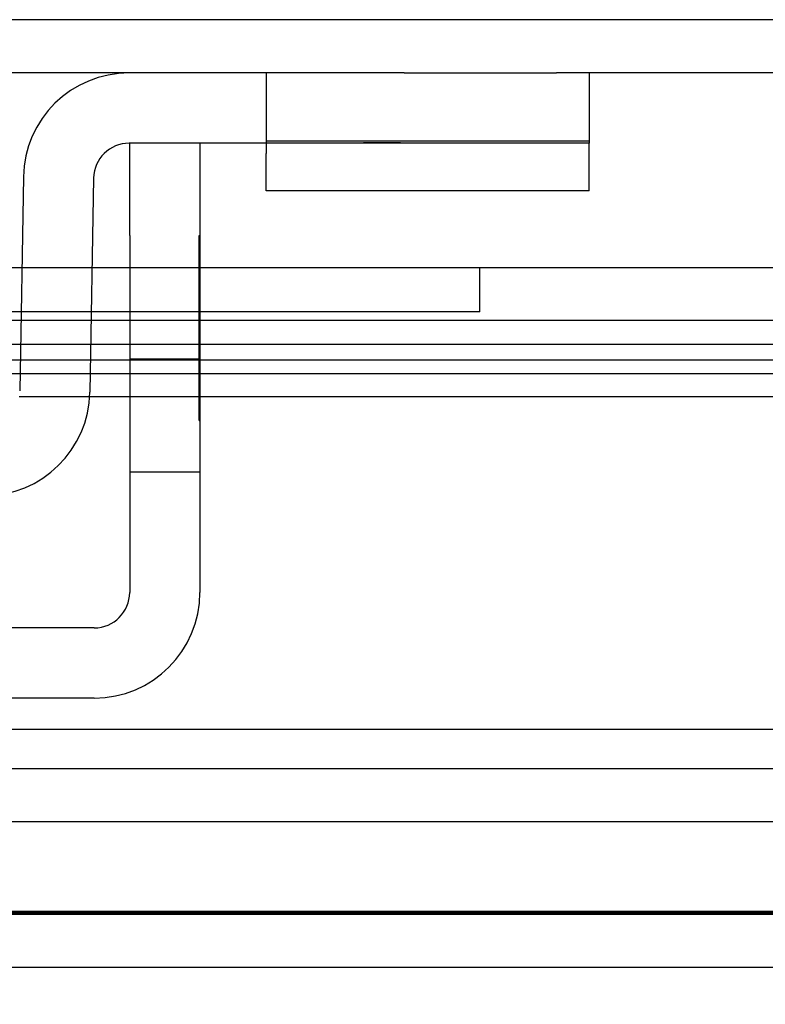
# Model space of a CAD drawing. Header units: inches. Extents: x 1 to 240, y -1 to 159.
# Tile 42 of 63: x 70.41 to 71.42, y 132.15 to 133.48. Entities that reach past the tile are written whole.
import ezdxf
from ezdxf.enums import TextEntityAlignment as Align
from ezdxf.lldxf.tags import DXFTag

# ---------------------------------------------------------------- set-up
doc = ezdxf.new("R2010")
doc.units = ezdxf.units.IN
doc.header["$MEASUREMENT"] = 0
for name, color, linetype in [('COM42667', 7, 'Continuous'), ('COM42780', 7, 'Continuous'), ('COM48588', 7, 'Continuous'), ('COM48600', 7, 'Continuous'), ('COM70220', 7, 'Continuous'), ('Default', 7, 'Continuous'), ('PKT99', 7, 'Continuous')]:
    doc.layers.add(name, color=color, linetype=linetype)
doc.styles.add('SEACAD_Times_New_Roman', font='times.ttf')
tags = doc.linetypes.add('HIDDEN2', pattern=[0.1875, 0.125, -0.0625]).pattern_tags.tags
tags[6:7] = [DXFTag(74, 4), DXFTag(75, 0), DXFTag(340, '0'), DXFTag(46, 0.0), DXFTag(50, 0.0), DXFTag(44, 0.0), DXFTag(45, 0.0)]
tags[4:5] = [DXFTag(74, 4), DXFTag(75, 0), DXFTag(340, '0'), DXFTag(46, 0.0), DXFTag(50, 0.0), DXFTag(44, 0.0), DXFTag(45, 0.0)]
doc.dimstyles.new('HAMMOND_(STH_-_240x160)', dxfattribs={"dimtxt": 1, "dimasz": 1.25, "dimexe": 0.5, "dimexo": 0.5, "dimgap": 0.25, "dimtad": 0, "dimtih": 1, "dimtoh": 1, "dimlfac": 0.125, "dimzin": 0, "dimdsep": 46, "dimtxsty": 'SEACAD_Times_New_Roman', "dimblk1": '_SE_FILLED', "dimblk2": '_SE_FILLED', "dimsah": 1, "dimcen": 0.5, "dimadec": 0, "dimazin": 0, "dimtfac": 0.8, "dimtofl": 0, "dimtmove": 0, "dimatfit": 3, "dimfxl": 1, "dimtolj": 1, "dimtzin": 0, "dimarcsym": 0})

# ---------------------------------------------------------------- blocks, each defined once
blk = doc.blocks.new('SE7')
at = {"layer": 'COM42667', "color": 7, "linetype": 'Continuous'}
for p, q in [((70.5624, 133.1913), (70.5624, 133.3163)), ((70.6574, 133.3163), (70.6574, 133.1913)), ((70.5624, 133.1913), (70.5624, 132.7088)), ((70.6574, 133.1913), (70.6574, 132.7088)), ((70.5144, 132.6608), (69.6229, 132.6608)), ((70.5144, 132.5658), (69.6229, 132.5658))]:
    blk.add_line(p, q, dxfattribs=at)
at = {"layer": 'COM42667', "color": 7, "linetype": 'HIDDEN2'}
for p, q in [((70.6564, 133.1913), (70.6574, 133.1913)), ((70.6564, 133.1314), (70.6564, 133.1913)), ((70.6564, 133.1314), (70.6574, 133.1314)), ((70.6564, 133.1031), (70.6564, 133.1314)), ((70.6564, 133.1031), (70.6574, 133.1031)), ((70.6564, 132.9413), (70.6564, 133.1031)), ((70.6574, 133.0243), (70.5624, 133.0243)), ((70.6564, 132.9905), (70.6574, 132.9905)), ((70.6564, 132.9413), (70.6574, 132.9413)), ((70.5624, 132.8718), (70.6574, 132.8718))]:
    blk.add_line(p, q, dxfattribs=at)
at = {"layer": 'COM42667', "color": 7, "linetype": 'Continuous'}
for radius in [0.143, 0.048]:
    blk.add_arc((70.5144, 132.7088), radius, 270, 0, dxfattribs=at)
at = {"layer": 'COM42780', "color": 7, "linetype": 'Continuous'}
for p, q in [((70.9339, 133.4113), (70.5616, 133.4113)), ((70.9339, 133.4113), (71.1397, 133.4113)), ((71.1839, 133.4113), (71.1839, 133.3163)), ((70.9339, 133.3163), (70.5616, 133.3163)), ((70.7469, 133.3163), (70.7469, 133.3022)), ((71.1839, 133.3163), (70.9339, 133.3163)), ((71.1839, 133.3022), (71.1839, 133.3163)), ((70.7469, 133.2519), (70.7469, 133.3022)), ((71.1839, 133.2519), (71.1839, 133.3022)), ((70.4186, 133.2708), (70.4136, 132.9815)), ((70.5136, 133.2691), (70.5086, 132.9798)), ((71.1839, 133.2519), (70.7469, 133.2519))]:
    blk.add_line(p, q, dxfattribs=at)
at = {"layer": 'COM42780', "color": 7, "linetype": 'HIDDEN2'}
for p, q in [((70.7469, 133.4113), (70.7469, 133.3163)), ((71.1839, 133.319), (70.7469, 133.319)), ((70.8787, 133.3173), (70.8787, 133.3163)), ((70.8787, 133.3173), (70.929, 133.3173)), ((70.9089, 133.3173), (70.9089, 133.3163)), ((70.9879, 133.3173), (70.9879, 133.3163)), ((70.9938, 133.3173), (70.9938, 133.3163)), ((71.0186, 133.3173), (71.0186, 133.3163)), ((71.0522, 133.3173), (71.0522, 133.3163))]:
    blk.add_line(p, q, dxfattribs=at)
at = {"layer": 'COM42780', "color": 7, "linetype": 'Continuous'}
for centre, radius, start, end in [((70.5616, 133.2683), 0.143, 90, 179), ((70.5616, 133.2683), 0.048, 90, 179), ((70.3656, 132.9823), 0.143, 270, 359)]:
    blk.add_arc(centre, radius, start, end, dxfattribs=at)
at = {"layer": 'COM48588', "color": 7, "linetype": 'HIDDEN2'}
for p, q in [((81.9547, 133.4833), (58.1826, 133.4833)), ((80.8516, 132.4703), (59.2857, 132.4703)), ((80.8516, 132.3983), (59.2857, 132.3983))]:
    blk.add_line(p, q, dxfattribs=at)
at = {"layer": 'COM48588', "color": 7, "linetype": 'Continuous'}
for p, q in [((70.5616, 133.4113), (69.5756, 133.4113)), ((81.9547, 133.4113), (71.1397, 133.4113))]:
    blk.add_line(p, q, dxfattribs=at)
at = {"layer": 'COM48600', "color": 7, "linetype": 'Continuous'}
for p, q in [((70.4153, 133.0763), (70.1906, 133.0763)), ((70.5624, 133.0763), (70.5103, 133.0763)), ((80.1562, 133.0763), (70.6574, 133.0763)), ((70.1906, 133.0447), (70.4147, 133.0447)), ((70.5097, 133.0447), (70.5624, 133.0447)), ((70.6574, 133.0447), (79.9765, 133.0447)), ((70.5084, 132.9738), (70.5624, 132.9738)), ((70.6574, 132.9738), (79.9765, 132.9738)), ((81.0236, 132.2013), (59.0516, 132.2013))]:
    blk.add_line(p, q, dxfattribs=at)
at = {"layer": 'COM48600', "color": 7, "linetype": 'HIDDEN2'}
for p, q in [((70.5103, 133.0763), (70.4153, 133.0763)), ((70.6574, 133.0763), (70.5624, 133.0763)), ((70.4147, 133.0447), (70.5097, 133.0447)), ((70.5624, 133.0447), (70.6574, 133.0447)), ((80.1562, 133.0043), (59.9191, 133.0043)), ((70.4128, 132.9738), (70.5084, 132.9738)), ((70.5624, 132.9738), (70.6574, 132.9738)), ((81.0236, 132.2733), (59.0516, 132.2733))]:
    blk.add_line(p, q, dxfattribs=at)
at = {"layer": 'COM70220', "color": 7, "linetype": 'HIDDEN2'}
for p, q in [((80.5376, 132.5233), (59.5996, 132.5233)), ((80.5376, 132.2773), (59.5996, 132.2773)), ((80.5376, 132.2753), (59.5996, 132.2753)), ((80.5376, 132.2743), (59.5996, 132.2743))]:
    blk.add_line(p, q, dxfattribs=at)
at = {"layer": 'PKT99', "color": 7, "linetype": 'HIDDEN2'}
for p, q in [((64.5962, 133.1483), (73.9762, 133.1483)), ((71.0362, 133.0883), (71.0362, 133.1483)), ((71.0362, 133.0883), (67.5362, 133.0883)), ((64.6612, 133.0233), (73.9112, 133.0233))]:
    blk.add_line(p, q, dxfattribs=at)
blk = doc.blocks.new('DMBLK2201')
at = {"layer": 'Default', "linetype": 'Continuous'}
for points in [[(60.7206, 129.5394), (60.7206, 129.956), (59.4706, 129.7477)], [(79.4166, 129.5394), (80.6666, 129.7477), (79.4166, 129.956)]]:
    blk.add_hatch(color=7, dxfattribs=at).paths.add_polyline_path(points)
at = {"layer": 'Default', "color": 7, "linetype": 'Continuous'}
for p, q in [((59.4706, 132.4493), (59.4706, 129.2477)), ((80.6666, 132.4493), (80.6666, 129.2477)), ((59.4706, 129.7477), (66.4722, 129.7477)), ((73.6651, 129.7477), (80.6666, 129.7477))]:
    blk.add_line(p, q, dxfattribs=at)
at = {"layer": 'Default', "color": 7, "linetype": 'Continuous', "style": 'SEACAD_Times_New_Roman'}
for s, p in [('21.20', (68.3625, 130.2477)), ('DOOR', (67.9715, 128.7477)), ('OPENING', (66.8222, 127.2477))]:
    blk.add_text(s, height=1, dxfattribs=at).set_placement(p, align=Align.TOP_LEFT)
blk = doc.blocks.new('_SE_FILLED')
at = {"color": 0}
blk.add_line((0, 0), (-1, 0), dxfattribs=at)
blk.add_solid([(0, 0), (-1, -0.1665), (-1, 0.1665), (0, 0)], dxfattribs=at)

msp = doc.modelspace()

# ---------------------------------------------------------------- block references
at = {"layer": 'Default'}
msp.add_blockref('SE7', (0, 0), dxfattribs=at)

# ---------------------------------------------------------------- dimensions: what is measured, and where the dimension line sits
at = {"layer": 'Default', "color": 7, "linetype": 'Continuous'}
dim = msp.add_linear_dim(base=(59.4706, 129.7477), p1=(59.4706, 132.9493), p2=(80.6666, 132.9493), angle=0, text='\\A1;<>\\PDOOR\\XOPENING', dimstyle='HAMMOND_(STH_-_240x160)', override={"dimlfac": 1}, dxfattribs=at)
dim.commit()
dim.dimension.update_dxf_attribs({"geometry": 'DMBLK2201', "text_midpoint": (70.0686, 129.7477), "dimtype": 161})

doc.saveas('drawing.dxf')
